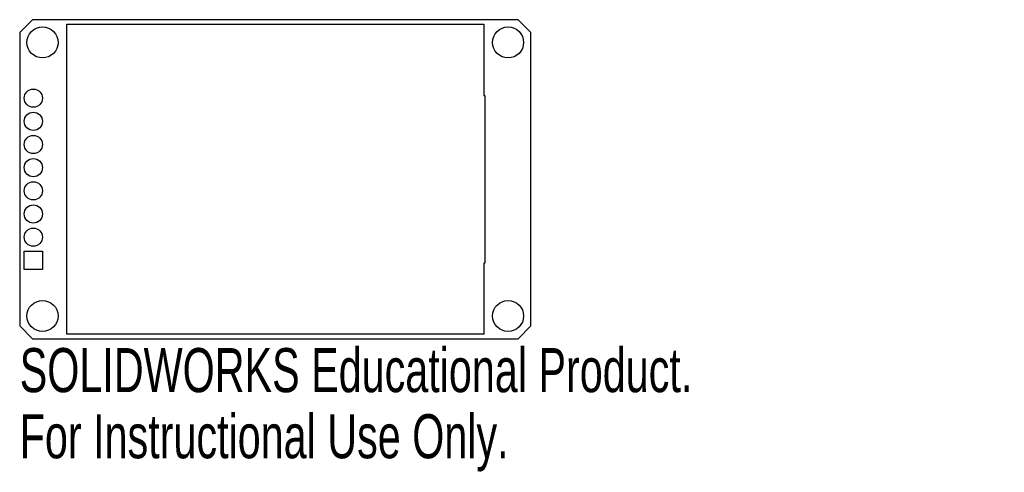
# Model space of a CAD drawing. Header units: millimetres. Extents: x -56 to 52, y -15 to 35.
import ezdxf

# ---------------------------------------------------------------- set-up
doc = ezdxf.new("R2010")
doc.units = ezdxf.units.MM
doc.styles.add('SLDTEXTSTYLE0', font='TXT', dxfattribs={"width": 0.7})

msp = doc.modelspace()

# ---------------------------------------------------------------- linework, layer by layer
at = {"color": 7, "linetype": 'Continuous', "lineweight": 25}
for p, q in [((-56, 33.59), (-54.59, 35)), ((-1.41, 35), (-54.59, 35)), ((-1.41, 35), (0, 33.59)), ((-56, 33.59), (-56, 1.41)), ((-50.85, 0.5), (-50.85, 34.5)), ((-50.85, 34.5), (-5.15, 34.5)), ((-5.15, 34.5), (-5.15, 26.7)), ((0, 1.41), (0, 33.59)), ((-5.15, 26.7), (-5.05, 26.7)), ((-5.05, 26.7), (-5.05, 8.3)), ((-55.5, 7.61), (-55.5, 9.61)), ((-55.5, 9.61), (-53.5, 9.61)), ((-53.5, 9.61), (-53.5, 7.61)), ((-53.5, 7.61), (-55.5, 7.61)), ((-5.05, 8.3), (-5.15, 8.3)), ((-5.15, 8.3), (-5.15, 0.5)), ((-54.59, 0), (-56, 1.41)), ((0, 1.41), (-1.41, 0)), ((-54.59, 0), (-1.41, 0)), ((-5.15, 0.5), (-50.85, 0.5))]:
    msp.add_line(p, q, dxfattribs=at)
for centre, radius in [((-53.5, 32.5), 1.7), ((-2.5, 32.5), 1.7), ((-54.5, 26.39), 1), ((-54.5, 23.85), 1), ((-54.5, 21.31), 1), ((-54.5, 18.77), 1), ((-54.5, 16.23), 1), ((-54.5, 13.69), 1), ((-54.5, 11.15), 1), ((-53.5, 2.5), 1.7), ((-2.5, 2.5), 1.7)]:
    msp.add_circle(centre, radius, dxfattribs=at)

# ---------------------------------------------------------------- texts
at = {"color": 7, "linetype": 'Continuous', "char_height": 4.8336, "attachment_point": 1, "style": 'SLDTEXTSTYLE0'}
for s, insert in [('SOLIDWORKS Educational Product.', (-56, -1.02)), ('For Instructional Use Only.', (-56, -8.27))]:
    msp.add_mtext(s, dxfattribs=dict(at, insert=insert))

doc.saveas('drawing.dxf')
